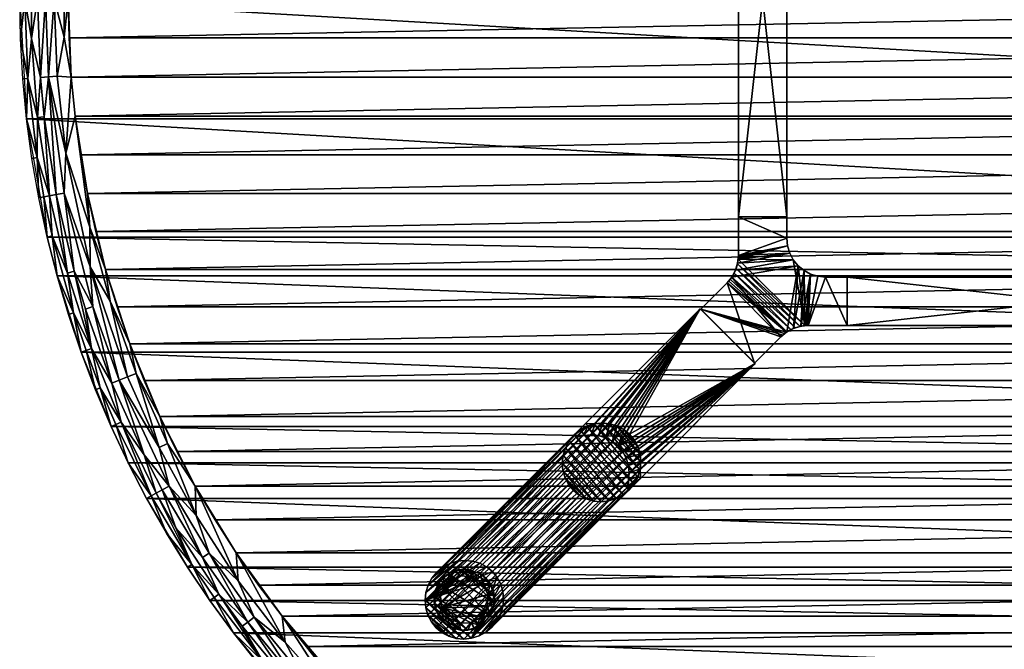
# Model space of a CAD drawing. Header units: inches. Extents: x -27 to 27, y -27 to 27.
# Tile 2 of 8: x -27 to -1.6, y -16.8 to -0.5. Entities that reach past the tile are written whole.
import ezdxf

# ---------------------------------------------------------------- set-up
doc = ezdxf.new("R2010")
doc.units = ezdxf.units.IN
doc.header["$MEASUREMENT"] = 0
for name, color, linetype in [('AFUTL-3-EDPL', 19, 'Continuous'), ('AFUTL-3-GDPL', 19, 'Continuous'), ('AFUTL-3-HWPT', 4, 'Continuous'), ('AFUTL-3-LGWD', 15, 'Continuous'), ('AFUTL-3-TPWD', 15, 'Continuous')]:
    doc.layers.add(name, color=color, linetype=linetype)

msp = doc.modelspace()

# ---------------------------------------------------------------- meshes
at = {"layer": 'AFUTL-3-EDPL'}
mesh = msp.add_polyface(dxfattribs=at)
corners = [(-25.667, -2.02, 40.976), (-26.033, -1.999, 41.092), (-25.849, -0.991, 41.005), (-26.055, -5.053, 41.371), (-26.23, -5.087, 41.556), (-26.365, -3.044, 41.371), (-26.788, -2.057, 41.766), (-26.98, -1.034, 42.047), (-26.866, 0, 41.766), (-25.804, -3.986, 41.092), (-26.552, -4.101, 41.766), (-26.822, -3.096, 42.047), (-26.506, -5.141, 42.047), (-26.684, -4.122, 42.047), (-26.258, -2.016, 41.215), (-26.462, -2.032, 41.371), (-26.699, -1.023, 41.556), (-26.54, 0, 41.371), (-27, 0, 42.047), (-26.699, 1.023, 41.556), (-26.375, -5.115, 41.766), (-26.542, -3.064, 41.556), (-25.849, 0.991, 41.005), (-26.11, 0, 41.092), (-26.921, -2.067, 42.047), (-25.187, -5.894, 41.005), (-25.568, -3.026, 40.976), (-26.336, 0, 41.215), (-25.854, -5.014, 41.215), (-25.176, -6.919, 41.092), (-25.746, 0, 40.976), (-25.251, -5.023, 40.976)]
mesh.append_faces([[corners[k] for k in face] for face in [(3, 4, 5), (9, 14, 1), (20, 12, 10), (28, 14, 9), (14, 15, 27), (26, 9, 0), (5, 21, 15)]], dxfattribs={"vtx0": -1, "vtx1": -1})
mesh.append_faces([[corners[k] for k in face] for face in [(0, 1, 2), (6, 7, 8), (10, 11, 6), (15, 16, 17), (17, 16, 19), (4, 21, 5), (21, 16, 15), (22, 2, 23), (25, 9, 26), (21, 6, 16), (10, 6, 21), (19, 16, 8), (6, 8, 16), (4, 10, 21), (28, 3, 14), (15, 17, 27), (1, 23, 2), (1, 14, 23), (30, 2, 22)]], dxfattribs={"vtx0": -1, "vtx1": -1, "vtx2": -1})
mesh.append_faces([[corners[k] for k in face] for face in [(2, 30, 0)]], dxfattribs={"vtx0": -1, "vtx2": -1})
mesh.append_faces([[corners[k] for k in face] for face in [(9, 1, 0), (12, 13, 10), (7, 18, 8), (11, 24, 6), (14, 27, 23), (3, 5, 14), (20, 10, 4), (24, 7, 6), (13, 11, 10), (5, 15, 14)]], dxfattribs={"vtx1": -1, "vtx2": -1})
mesh.append_faces([[corners[k] for k in face] for face in [(29, 28, 9), (26, 31, 25)]], dxfattribs={"vtx2": -1})
mesh = msp.add_polyface(dxfattribs=at)
corners = [(-25.146, -9.031, 41.556), (-25.763, -7.08, 41.556), (-25.591, -7.033, 41.371), (-24.426, -9.845, 41.215), (-24.616, -9.921, 41.371), (-25.108, -7.946, 41.215), (-25.411, -9.126, 42.047), (-25.742, -8.146, 42.047), (-25.614, -8.106, 41.766), (-24.217, -9.76, 41.092), (-25.176, -6.919, 41.092), (-24.662, -7.805, 41.005), (-26.035, -7.154, 42.047), (-26.16, -6.122, 41.766), (-25.187, -5.894, 41.005), (-26.055, -5.053, 41.371), (-25.804, -3.986, 41.092), (-26.23, -5.087, 41.556), (-24.919, -10.043, 41.766), (-25.043, -10.093, 42.047), (-25.285, -9.081, 41.766), (-25.854, -5.014, 41.215), (-25.303, -8.008, 41.371), (-26.29, -6.152, 42.047), (-23.992, -9.67, 41.005), (-24.381, -10.93, 41.556), (-26.506, -5.141, 42.047), (-26.375, -5.115, 41.766), (-25.251, -5.023, 40.976), (-24.78, -6.989, 40.976), (-24.155, -8.911, 40.976), (-23.381, -10.779, 40.976)]
mesh.append_faces([[corners[k] for k in face] for face in [(5, 21, 10)]], dxfattribs={"vtx0": -1})
mesh.append_faces([[corners[k] for k in face] for face in [(3, 4, 5), (2, 1, 15), (18, 19, 20), (20, 6, 8), (13, 23, 27)]], dxfattribs={"vtx0": -1, "vtx1": -1})
mesh.append_faces([[corners[k] for k in face] for face in [(0, 1, 2), (9, 10, 11), (8, 12, 13), (11, 10, 14), (10, 16, 14), (1, 17, 15), (5, 2, 21), (4, 22, 5), (0, 8, 1), (24, 9, 11), (1, 13, 17), (8, 13, 1), (25, 0, 4), (9, 3, 10), (14, 29, 11), (11, 30, 24)]], dxfattribs={"vtx0": -1, "vtx1": -1, "vtx2": -1})
mesh.append_faces([[corners[k] for k in face] for face in [(4, 0, 22), (11, 29, 30), (24, 30, 31)]], dxfattribs={"vtx0": -1, "vtx2": -1})
mesh.append_faces([[corners[k] for k in face] for face in [(22, 0, 2)]], dxfattribs={"vtx1": -1})
mesh.append_faces([[corners[k] for k in face] for face in [(6, 7, 8), (12, 23, 13), (18, 20, 0), (2, 15, 21), (20, 8, 0), (23, 26, 27), (7, 12, 8), (19, 6, 20), (22, 2, 5), (13, 27, 17)]], dxfattribs={"vtx1": -1, "vtx2": -1})
mesh.append_faces([[corners[k] for k in face] for face in [(3, 5, 10), (14, 28, 29)]], dxfattribs={"vtx2": -1})
mesh = msp.add_polyface(dxfattribs=at)
corners = [(-21.407, -14.304, 40.976), (-21.356, -15.021, 41.092), (-22.463, -12.58, 40.976), (-23.784, -11.776, 41.371), (-24.616, -9.921, 41.371), (-24.426, -9.845, 41.215), (-23.603, -12.835, 41.766), (-24.196, -11.98, 42.047), (-24.516, -10.99, 41.766), (-23.208, -13.797, 42.047), (-23.72, -12.898, 42.047), (-21.854, -15.372, 41.556), (-22.966, -13.654, 41.556), (-22.277, -14.426, 41.371), (-22.105, -14.315, 41.215), (-23.136, -12.581, 41.215), (-22.443, -13.342, 41.092), (-23.182, -11.478, 41.005), (-23.399, -11.585, 41.092), (-23.992, -9.67, 41.005), (-24.638, -11.045, 42.047), (-25.043, -10.093, 42.047), (-24.919, -10.043, 41.766), (-24.381, -10.93, 41.556), (-23.473, -12.764, 41.556), (-23.316, -12.679, 41.371), (-24.217, -9.76, 41.092), (-22.551, -14.604, 41.766), (-25.146, -9.031, 41.556), (-22.663, -14.676, 42.047), (-23.381, -10.779, 40.976)]
mesh.append_faces([[corners[k] for k in face] for face in [(0, 1, 2), (1, 14, 16), (18, 5, 26), (25, 24, 3), (8, 20, 22)]], dxfattribs={"vtx0": -1, "vtx1": -1})
mesh.append_faces([[corners[k] for k in face] for face in [(3, 4, 5), (6, 7, 8), (11, 12, 13), (14, 15, 16), (17, 18, 19), (3, 23, 4), (24, 23, 3), (13, 12, 25), (15, 5, 18), (27, 9, 6), (2, 16, 17), (24, 6, 23), (27, 6, 24), (23, 22, 28), (6, 8, 23), (15, 3, 5), (13, 25, 15), (14, 13, 15), (16, 18, 17), (16, 15, 18), (19, 30, 17)]], dxfattribs={"vtx0": -1, "vtx1": -1, "vtx2": -1})
mesh.append_faces([[corners[k] for k in face] for face in [(17, 30, 2)]], dxfattribs={"vtx0": -1, "vtx2": -1})
mesh.append_faces([[corners[k] for k in face] for face in [(12, 27, 24)]], dxfattribs={"vtx1": -1})
mesh.append_faces([[corners[k] for k in face] for face in [(9, 10, 6), (1, 16, 2), (20, 21, 22), (18, 26, 19), (7, 20, 8), (29, 9, 27), (10, 7, 6), (12, 24, 25), (25, 3, 15), (8, 22, 23)]], dxfattribs={"vtx1": -1, "vtx2": -1})
mesh = msp.add_polyface(dxfattribs=at)
corners = [(-18.813, -18.105, 41.092), (-20.143, -16.612, 41.092), (-20.219, -15.939, 40.976), (-19.947, -17.776, 41.556), (-21.249, -16.197, 41.556), (-21.107, -16.089, 41.371), (-17.477, -18.906, 40.976), (-18.638, -17.937, 41.005), (-20.727, -17.094, 41.766), (-21.473, -16.368, 42.047), (-21.975, -15.457, 41.766), (-19.661, -17.522, 41.215), (-20.157, -17.964, 42.047), (-20.83, -17.179, 42.047), (-21.854, -15.372, 41.556), (-22.551, -14.604, 41.766), (-22.966, -13.654, 41.556), (-18.527, -19.251, 41.556), (-19.814, -17.658, 41.371), (-22.277, -14.426, 41.371), (-22.084, -15.534, 42.047), (-20.944, -15.965, 41.215), (-22.105, -14.315, 41.215), (-21.356, -15.021, 41.092), (-18.262, -18.975, 41.215), (-21.407, -14.304, 40.976), (-20.057, -17.875, 41.766), (-19.123, -18.404, 41.371), (-19.454, -18.723, 42.047), (-22.663, -14.676, 42.047), (-18.906, -17.477, 40.976), (-19.358, -18.63, 41.766)]
mesh.append_faces([[corners[k] for k in face] for face in [(0, 11, 1), (18, 3, 5), (2, 1, 25), (26, 12, 8), (1, 21, 23), (10, 20, 15)]], dxfattribs={"vtx0": -1, "vtx1": -1})
mesh.append_faces([[corners[k] for k in face] for face in [(3, 4, 5), (6, 0, 7), (8, 9, 10), (7, 0, 2), (8, 10, 14), (17, 3, 18), (5, 14, 19), (21, 22, 23), (11, 21, 1), (24, 11, 0), (24, 27, 11), (11, 18, 21), (21, 5, 22), (5, 19, 22)]], dxfattribs={"vtx0": -1, "vtx1": -1, "vtx2": -1})
mesh.append_faces([[corners[k] for k in face] for face in [(14, 15, 16), (3, 8, 4), (7, 30, 6)]], dxfattribs={"vtx0": -1, "vtx2": -1})
mesh.append_faces([[corners[k] for k in face] for face in [(4, 8, 14)]], dxfattribs={"vtx1": -1})
mesh.append_faces([[corners[k] for k in face] for face in [(0, 1, 2), (12, 13, 8), (9, 20, 10), (26, 8, 3), (18, 5, 21), (28, 12, 26), (1, 23, 25), (10, 15, 14), (20, 29, 15), (13, 9, 8), (4, 14, 5), (2, 30, 7), (27, 18, 11), (31, 26, 3)]], dxfattribs={"vtx1": -1, "vtx2": -1})
at = {"layer": 'AFUTL-3-GDPL'}
mesh = msp.add_polyface(dxfattribs=at)
corners = [(-15.601, -16.295), (-14.846, -15.093), (-16.1, -15.724, 0.531), (-15.931, -14.846), (-15.301, -14.924, 0.531), (-16.179, -15.931), (-15.07, -15.954, 0.531), (-14.73, -15.601), (-15.895, -15.019, 0.531), (-15.093, -16.179), (-16.295, -15.424), (-15.424, -14.73), (-14.902, -15.376, 0.531), (-15.649, -16.122, 0.531), (-15.093, -14.846, 0.177), (-16.069, -14.956, 0.177), (-14.846, -15.931, 0.177), (-16.179, -15.931, 0.177), (-15.931, -16.179, 0.177), (-15.093, -16.179, 0.177), (-14.769, -15.252, 0.177), (-15.772, -14.769, 0.177), (-16.295, -15.601, 0.177), (-15.601, -16.295, 0.177), (-16.256, -15.252, 0.177), (-14.73, -15.601, 0.177), (-15.424, -14.73, 0.177), (-16.13, -15.415, 0.531), (-15.61, -14.895, 0.531), (-14.912, -15.687, 0.531), (-14.846, -15.931), (-15.093, -14.846), (-15.931, -16.179), (-16.179, -15.093), (-15.338, -16.113, 0.531), (-15.926, -15.981, 0.531), (-15.044, -15.099, 0.531), (-16.006, -15.129, 0.531), (-14.956, -14.956, 0.177), (-15.252, -16.256, 0.177), (-15.424, -16.295), (-16.295, -15.601), (-14.73, -15.424), (-15.601, -14.73), (-16.295, -15.424, 0.177), (-15.424, -16.295, 0.177), (-14.846, -15.093, 0.177), (-16.179, -15.093, 0.177), (-15.772, -16.256, 0.177), (-14.73, -15.424, 0.177), (-15.931, -14.846, 0.177), (-16.069, -16.069, 0.177)]
mesh.append_faces([[corners[k] for k in face] for face in [(4, 14, 26), (35, 51, 18), (6, 19, 16), (12, 49, 20), (34, 45, 39), (28, 26, 21), (36, 46, 38), (21, 43, 3), (47, 33, 24), (29, 16, 25), (51, 32, 18), (48, 32, 0), (13, 48, 23), (39, 40, 9), (20, 42, 1), (46, 1, 38), (50, 3, 15), (2, 22, 17), (48, 0, 23), (45, 40, 39), (24, 33, 10), (49, 42, 20), (26, 43, 21), (4, 26, 28), (6, 16, 29), (38, 1, 31), (51, 5, 32), (15, 3, 33), (38, 31, 14), (39, 9, 19), (26, 11, 43), (27, 24, 44), (24, 10, 44), (20, 1, 46), (15, 33, 47), (18, 32, 48), (21, 3, 50), (17, 5, 51)]])
mesh.append_faces([[corners[k] for k in face] for face in [(13, 45, 34), (37, 24, 27), (12, 46, 36), (19, 30, 16), (22, 5, 17), (16, 7, 25), (14, 11, 26), (27, 22, 2), (1, 11, 31), (5, 0, 32), (34, 19, 6), (36, 14, 4), (37, 28, 8), (45, 0, 40), (22, 10, 41), (49, 7, 42), (37, 15, 47), (13, 18, 48), (12, 25, 49), (8, 21, 50), (35, 17, 51)]], dxfattribs={"vtx0": -1})
mesh.append_faces([[corners[k] for k in face] for face in [(33, 9, 10), (30, 3, 7), (42, 11, 1), (27, 28, 37), (41, 0, 5), (2, 4, 27), (9, 33, 30), (8, 15, 37), (10, 40, 41), (7, 43, 42)]], dxfattribs={"vtx0": -1, "vtx1": -1})
mesh.append_faces([[corners[k] for k in face] for face in [(10, 9, 40), (7, 3, 43), (27, 4, 28), (2, 6, 29), (30, 33, 3), (2, 36, 4), (41, 40, 0), (42, 43, 11)]], dxfattribs={"vtx0": -1, "vtx2": -1})
mesh.append_faces([[corners[k] for k in face] for face in [(28, 21, 8), (29, 25, 12), (35, 18, 13), (44, 10, 22), (2, 17, 35), (35, 13, 2), (23, 0, 45), (25, 7, 49)]], dxfattribs={"vtx1": -1})
mesh.append_faces([[corners[k] for k in face] for face in [(29, 12, 2), (12, 36, 2), (13, 34, 2), (34, 6, 2)]], dxfattribs={"vtx1": -1, "vtx2": -1})
mesh.append_faces([[corners[k] for k in face] for face in [(37, 47, 24), (27, 44, 22), (14, 31, 11), (16, 30, 7), (22, 41, 5), (8, 50, 15), (19, 9, 30), (36, 38, 14), (34, 39, 19), (13, 23, 45), (12, 20, 46)]], dxfattribs={"vtx2": -1})
at = {"layer": 'AFUTL-3-HWPT'}
mesh = msp.add_polyface(dxfattribs=at)
corners = [(-8.433, 5.625, 38.976), (-7.183, 5.625, 38.976), (-7.183, -5.625, 38.976), (-8.433, -5.625, 38.976), (-8.433, 5.625, 40.976), (-8.433, -5.625, 40.976), (-7.183, -5.625, 40.976), (-7.183, 5.625, 40.976)]
mesh.append_faces([[corners[k] for k in face] for face in [(3, 1, 2), (4, 3, 5), (2, 5, 3), (6, 1, 7), (6, 4, 5), (7, 0, 4)]], dxfattribs={"vtx0": -1})
mesh.append_faces([[corners[k] for k in face] for face in [(0, 1, 3), (0, 3, 4), (6, 5, 2), (2, 1, 6), (7, 4, 6), (1, 0, 7)]], dxfattribs={"vtx1": -1})
mesh = msp.add_polyface(dxfattribs=at)
corners = [(-8.015, -9.407, 40.976), (-8.015, -9.407, 39.008), (-7.334, -8.726, 38.986), (-7.334, -8.726, 40.976), (-9.407, -8.015, 39.008), (-9.407, -8.015, 40.976), (-8.726, -7.334, 40.976), (-8.726, -7.334, 38.986), (-5.625, -8.433, 38.976), (-5.625, -8.433, 40.976), (-6.627, -8.433, 40.976), (-6.627, -8.433, 38.976), (-5.625, -7.183, 38.976), (-5.625, -7.183, 40.976), (-6.822, -8.452, 40.976), (-7.009, -8.509, 40.976), (-7.182, -8.601, 40.976), (-7.288, -8.682, 38.984), (-7.239, -8.642, 38.983), (-7.187, -8.605, 38.981), (-7.079, -8.541, 38.979), (-6.962, -8.491, 38.977), (-6.841, -8.456, 38.977), (-6.719, -8.437, 38.976), (-6.688, -8.435, 38.976), (-6.657, -8.433, 38.976), (-8.601, -7.182, 40.976), (-8.509, -7.009, 40.976), (-8.452, -6.822, 40.976), (-8.433, -6.627, 40.976), (-8.433, -6.627, 38.976), (-8.433, -6.657, 38.976), (-8.435, -6.688, 38.976), (-8.437, -6.719, 38.976), (-8.456, -6.841, 38.977), (-8.491, -6.962, 38.977), (-8.541, -7.079, 38.979), (-8.605, -7.187, 38.981), (-8.642, -7.239, 38.983), (-8.682, -7.288, 38.984), (-6.183, -7.183, 38.976), (-6.183, -7.183, 40.976), (-6.378, -7.164, 40.976), (-6.566, -7.107, 40.976), (-6.738, -7.014, 40.976), (-6.89, -6.89, 40.976), (-7.014, -6.738, 40.976), (-7.107, -6.566, 40.976), (-7.164, -6.378, 40.976), (-7.183, -6.183, 40.976), (-7.183, -5.625, 40.976), (-8.433, -5.625, 40.976), (-8.433, -5.625, 38.976), (-6.378, -7.164, 38.976), (-6.566, -7.107, 38.976), (-6.738, -7.014, 38.976), (-6.89, -6.89, 38.976), (-7.014, -6.738, 38.976), (-7.107, -6.566, 38.976), (-7.164, -6.378, 38.976), (-7.183, -6.183, 38.976), (-7.183, -5.625, 38.976)]
mesh.append_faces([[corners[k] for k in face] for face in [(1, 5, 4), (9, 12, 13), (41, 9, 13), (30, 51, 52), (59, 49, 48), (58, 48, 47), (57, 47, 46), (56, 46, 45), (55, 45, 44), (54, 44, 43), (53, 43, 42), (60, 52, 61), (52, 50, 61)]], dxfattribs={"vtx0": -1})
mesh.append_faces([[corners[k] for k in face] for face in [(4, 6, 7), (8, 10, 11), (14, 23, 10), (15, 21, 14), (21, 15, 20), (20, 16, 19), (19, 16, 18), (18, 3, 17), (17, 3, 2), (26, 38, 6), (27, 36, 26), (36, 27, 35), (35, 28, 34), (34, 28, 33), (33, 29, 32), (32, 29, 31), (31, 29, 30), (13, 40, 41), (6, 3, 26), (45, 15, 44), (44, 14, 43), (43, 10, 42), (42, 10, 41), (26, 45, 27), (27, 46, 28), (28, 47, 29), (60, 49, 59), (61, 49, 60), (33, 23, 34), (34, 22, 35), (35, 21, 36), (36, 20, 37), (25, 54, 11), (54, 23, 55), (55, 23, 56), (56, 23, 57), (57, 33, 58), (58, 33, 59), (59, 30, 60), (2, 4, 17), (17, 4, 18), (18, 4, 19)]], dxfattribs={"vtx0": -1, "vtx1": -1})
mesh.append_faces([[corners[k] for k in face] for face in [(26, 16, 45), (57, 23, 33)]], dxfattribs={"vtx0": -1, "vtx1": -1, "vtx2": -1})
mesh.append_faces([[corners[k] for k in face] for face in [(3, 1, 2), (10, 23, 24), (10, 24, 25), (14, 21, 22), (14, 22, 23), (20, 15, 16), (18, 16, 3), (6, 38, 39), (6, 39, 7), (26, 36, 37), (26, 37, 38), (35, 27, 28), (33, 28, 29), (6, 0, 3), (26, 3, 16), (45, 16, 15), (44, 15, 14), (43, 14, 10), (41, 10, 9), (27, 45, 46), (28, 46, 47), (29, 47, 48), (29, 48, 49), (49, 51, 29), (40, 42, 41), (34, 23, 22), (35, 22, 21), (36, 21, 20), (37, 20, 19), (11, 54, 53), (11, 53, 40), (54, 24, 23), (59, 33, 32), (59, 32, 31), (60, 30, 52), (40, 8, 11), (19, 4, 7), (19, 7, 39), (19, 38, 37)]], dxfattribs={"vtx0": -1, "vtx2": -1})
mesh.append_faces([[corners[k] for k in face] for face in [(0, 1, 3), (5, 6, 4), (9, 10, 8), (0, 5, 1), (8, 12, 9), (12, 40, 13), (5, 0, 6), (50, 51, 49), (59, 48, 58), (58, 47, 57), (57, 46, 56), (56, 45, 55), (55, 44, 54), (54, 43, 53), (53, 42, 40), (50, 49, 61), (12, 8, 40), (1, 4, 2), (51, 50, 52)]], dxfattribs={"vtx1": -1})
mesh.append_faces([[corners[k] for k in face] for face in [(25, 11, 10), (29, 51, 30), (25, 24, 54), (31, 30, 59), (39, 38, 19)]], dxfattribs={"vtx1": -1, "vtx2": -1})
mesh = msp.add_polyface(dxfattribs=at)
corners = [(-5.625, -8.433, 38.976), (-5.625, -7.183, 38.976), (5.625, -7.183, 38.976), (5.625, -8.433, 38.976), (-5.625, -7.183, 40.976), (5.625, -7.183, 40.976), (5.625, -8.433, 40.976), (-5.625, -8.433, 40.976)]
mesh.append_faces([[corners[k] for k in face] for face in [(3, 1, 2), (5, 1, 4), (2, 6, 3), (7, 3, 6), (7, 5, 4), (0, 4, 1)]], dxfattribs={"vtx0": -1})
mesh.append_faces([[corners[k] for k in face] for face in [(0, 1, 3), (2, 1, 5), (5, 6, 2), (0, 3, 7), (6, 5, 7), (7, 4, 0)]], dxfattribs={"vtx1": -1})
mesh = msp.add_polyface(dxfattribs=at)
corners = [(-8.004, -9.418, 40.976), (-9.418, -8.004, 40.976), (-12.38, -10.966, 40.976), (-12.321, -11.025, 40.976), (-12.133, -10.971, 40.976), (-11.939, -10.953, 40.976), (-11.746, -10.973, 40.976), (-11.561, -11.03, 40.976), (-11.391, -11.121, 40.976), (-11.243, -11.243, 40.976), (-11.121, -11.391, 40.976), (-11.03, -11.561, 40.976), (-10.973, -11.746, 40.976), (-10.953, -11.939, 40.976), (-10.971, -12.133, 40.976), (-11.025, -12.321, 40.976), (-10.966, -12.38, 40.976), (-11.266, -12.681, 38.976), (-8.004, -9.418, 38.976), (-9.418, -8.004, 38.976), (-12.681, -11.266, 38.976), (-11.325, -12.622, 38.976), (-12.622, -11.325, 38.976), (-11.271, -12.434, 38.976), (-11.254, -12.24, 38.976), (-11.274, -12.047, 38.976), (-11.33, -11.862, 38.976), (-11.421, -11.692, 38.976), (-11.543, -11.543, 38.976), (-11.692, -11.421, 38.976), (-11.862, -11.33, 38.976), (-12.047, -11.274, 38.976), (-12.24, -11.254, 38.976), (-12.434, -11.271, 38.976)]
mesh.append_faces([[corners[k] for k in face] for face in [(16, 18, 0), (19, 2, 1), (16, 21, 17), (20, 3, 2), (23, 15, 14), (24, 14, 13), (25, 13, 12), (26, 12, 11), (27, 11, 10), (28, 10, 9), (28, 8, 29), (29, 7, 30), (30, 6, 31), (31, 5, 32), (32, 4, 33), (33, 3, 22), (1, 18, 19)]], dxfattribs={"vtx0": -1})
mesh.append_faces([[corners[k] for k in face] for face in [(1, 9, 0), (2, 4, 1), (17, 23, 18), (18, 28, 19)]], dxfattribs={"vtx0": -1, "vtx1": -1})
mesh.append_faces([[corners[k] for k in face] for face in [(0, 9, 10), (0, 10, 11), (1, 4, 5), (1, 5, 6), (1, 7, 8), (1, 8, 9), (0, 12, 13), (0, 13, 14), (14, 16, 0), (18, 23, 24), (18, 24, 25), (18, 26, 27), (18, 27, 28), (19, 28, 29), (19, 29, 30), (19, 31, 32), (19, 32, 33), (33, 20, 19)]], dxfattribs={"vtx0": -1, "vtx2": -1})
mesh.append_faces([[corners[k] for k in face] for face in [(15, 16, 14), (17, 18, 16), (20, 2, 19), (15, 21, 16), (22, 3, 20), (22, 20, 33), (21, 15, 23), (23, 14, 24), (24, 13, 25), (25, 12, 26), (26, 11, 27), (27, 10, 28), (0, 18, 1)]], dxfattribs={"vtx1": -1})
mesh.append_faces([[corners[k] for k in face] for face in [(6, 7, 1), (11, 12, 0), (25, 26, 18), (30, 31, 19)]], dxfattribs={"vtx1": -1, "vtx2": -1})
mesh.append_faces([[corners[k] for k in face] for face in [(2, 3, 4), (17, 21, 23), (28, 9, 8), (29, 8, 7), (30, 7, 6), (31, 6, 5), (32, 5, 4), (33, 4, 3)]], dxfattribs={"vtx2": -1})
at = {"layer": 'AFUTL-3-LGWD'}
mesh = msp.add_polyface(dxfattribs=at)
corners = [(-14.787, -14.787, 0.098), (-14.939, -14.662, 0.098), (-15.114, -14.57, 0.098), (-15.303, -14.515, 0.098), (-15.501, -14.497, 0.098), (-15.699, -14.519, 0.098), (-15.89, -14.579, 0.098), (-16.067, -14.675, 0.098), (-16.222, -14.802, 0.098), (-16.35, -14.958, 0.098), (-16.446, -15.134, 0.098), (-16.506, -15.325, 0.098), (-16.528, -15.524, 0.098), (-16.51, -15.721, 0.098), (-16.455, -15.911, 0.098), (-16.363, -16.086, 0.098), (-16.238, -16.238, 0.098), (-16.086, -16.363, 0.098), (-15.911, -16.455, 0.098), (-15.721, -16.51, 0.098), (-15.524, -16.528, 0.098), (-15.325, -16.506, 0.098), (-15.134, -16.446, 0.098), (-14.958, -16.35, 0.098), (-14.802, -16.222, 0.098), (-14.675, -16.067, 0.098), (-14.579, -15.89, 0.098), (-14.519, -15.699, 0.098), (-14.497, -15.501, 0.098), (-14.515, -15.303, 0.098), (-14.57, -15.114, 0.098), (-14.662, -14.939, 0.098), (-12.695, -12.695, 40.972), (-12.819, -12.542, 40.972), (-12.911, -12.368, 40.972), (-12.967, -12.178, 40.972), (-12.984, -11.98, 40.972), (-12.963, -11.782, 40.972), (-12.903, -11.591, 40.972), (-12.807, -11.414, 40.972), (-12.679, -11.259, 40.972), (-12.524, -11.131, 40.972), (-12.347, -11.035, 40.972), (-12.156, -10.976, 40.972), (-11.958, -10.954, 40.972), (-11.76, -10.971, 40.972), (-11.57, -11.027, 40.972), (-11.396, -11.119, 40.972), (-11.243, -11.243, 40.972), (-11.119, -11.396, 40.972), (-11.027, -11.57, 40.972), (-10.971, -11.76, 40.972), (-10.954, -11.958, 40.972), (-10.976, -12.156, 40.972), (-11.035, -12.347, 40.972), (-11.131, -12.524, 40.972), (-11.259, -12.679, 40.972), (-11.414, -12.807, 40.972), (-11.591, -12.903, 40.972), (-11.782, -12.963, 40.972), (-11.98, -12.984, 40.972), (-12.178, -12.967, 40.972), (-12.368, -12.911, 40.972), (-12.542, -12.819, 40.972)]
mesh.append_faces([[corners[k] for k in face] for face in [(0, 47, 48), (46, 1, 2), (44, 3, 4), (42, 5, 6), (40, 7, 8), (38, 9, 10), (36, 11, 12), (34, 13, 14), (32, 15, 16), (63, 18, 62), (61, 20, 60), (59, 22, 58), (57, 24, 56), (55, 26, 54), (53, 28, 52), (51, 30, 50), (47, 49, 48), (23, 25, 24), (15, 17, 16), (7, 9, 8)]], dxfattribs={"vtx0": -1})
mesh.append_faces([[corners[k] for k in face] for face in [(1, 47, 0), (47, 1, 46), (45, 3, 44), (43, 5, 42), (41, 7, 40), (39, 9, 38), (37, 11, 36), (35, 13, 34), (33, 15, 32), (32, 17, 63), (62, 19, 61), (60, 21, 59), (58, 23, 57), (56, 25, 55), (54, 27, 53), (52, 29, 51), (50, 31, 49), (33, 63, 34), (34, 62, 35), (35, 61, 36), (36, 60, 37), (37, 59, 38), (38, 58, 39), (39, 57, 40), (40, 56, 41), (41, 55, 42), (42, 54, 43), (43, 53, 44), (44, 52, 45), (45, 51, 46), (46, 50, 47), (21, 27, 22), (22, 26, 23), (12, 20, 13), (13, 19, 14), (14, 18, 15), (11, 4, 12), (4, 11, 5), (5, 10, 6), (6, 9, 7)]], dxfattribs={"vtx0": -1, "vtx1": -1})
mesh.append_faces([[corners[k] for k in face] for face in [(12, 31, 21)]], dxfattribs={"vtx0": -1, "vtx1": -1, "vtx2": -1})
mesh.append_faces([[corners[k] for k in face] for face in [(45, 2, 3), (43, 4, 5), (41, 6, 7), (39, 8, 9), (37, 10, 11), (35, 12, 13), (33, 14, 15), (63, 17, 18), (61, 19, 20), (59, 21, 22), (57, 23, 24), (55, 25, 26), (53, 27, 28), (51, 29, 30), (49, 31, 0), (34, 63, 62), (35, 62, 61), (36, 61, 60), (37, 60, 59), (38, 59, 58), (39, 58, 57), (40, 57, 56), (41, 56, 55), (42, 55, 54), (43, 54, 53), (44, 53, 52), (45, 52, 51), (46, 51, 50), (47, 50, 49), (12, 0, 31), (21, 31, 30), (21, 30, 29), (21, 28, 27), (22, 27, 26), (23, 26, 25), (13, 20, 19), (14, 19, 18), (15, 18, 17), (12, 4, 3), (12, 3, 2), (5, 11, 10), (6, 10, 9)]], dxfattribs={"vtx0": -1, "vtx2": -1})
mesh.append_faces([[corners[k] for k in face] for face in [(46, 2, 45), (44, 4, 43), (42, 6, 41), (40, 8, 39), (38, 10, 37), (36, 12, 35), (34, 14, 33), (32, 63, 33)]], dxfattribs={"vtx1": -1})
mesh.append_faces([[corners[k] for k in face] for face in [(1, 0, 12), (29, 28, 21), (21, 20, 12), (2, 1, 12)]], dxfattribs={"vtx1": -1, "vtx2": -1})
mesh.append_faces([[corners[k] for k in face] for face in [(0, 48, 49), (32, 16, 17), (62, 18, 19), (60, 20, 21), (58, 22, 23), (56, 24, 25), (54, 26, 27), (52, 28, 29), (50, 30, 31)]], dxfattribs={"vtx2": -1})
at = {"layer": 'AFUTL-3-TPWD'}
mesh = msp.add_polyface(dxfattribs=at)
corners = [(0, 25.746, 40.976), (25.746, 0, 40.976), (0, -25.746, 40.976), (-25.746, 0, 40.976), (-22.084, -15.534, 42.047), (0, -27, 42.047), (0, 27, 42.047), (22.084, 15.534, 42.047), (-19.578, -16.721, 40.976), (19.578, 16.721, 40.976), (16.721, -19.578, 40.976), (-16.721, 19.578, 40.976), (15.534, -22.084, 42.047), (-15.534, 22.084, 42.047), (22.084, -15.534, 42.047), (15.534, 22.084, 42.047), (-15.534, -22.084, 42.047), (-22.084, 15.534, 42.047), (9.126, -25.411, 42.047), (25.411, 9.126, 42.047), (-25.411, -9.126, 42.047), (-9.126, 25.411, 42.047), (-25.411, 9.126, 42.047), (25.411, -9.126, 42.047), (-9.126, -25.411, 42.047), (9.126, 25.411, 42.047), (-26.822, -3.096, 42.047), (26.822, 3.096, 42.047), (-26.822, 3.096, 42.047), (26.822, -3.096, 42.047), (-25.251, -5.023, 40.976), (-5.023, -25.251, 40.976), (25.251, -5.023, 40.976), (5.023, 25.251, 40.976), (-25.251, 5.023, 40.976), (5.023, -25.251, 40.976), (25.251, 5.023, 40.976), (-5.023, 25.251, 40.976), (-9.853, -23.786, 40.976), (9.853, 23.786, 40.976), (23.786, -9.853, 40.976), (-23.786, 9.853, 40.976), (-9.853, 23.786, 40.976), (9.853, -23.786, 40.976), (23.786, 9.853, 40.976), (-23.786, -9.853, 40.976), (19.578, -16.721, 40.976), (16.721, 19.578, 40.976), (-19.578, 16.721, 40.976), (-16.721, -19.578, 40.976), (22.463, -12.58, 40.976), (-22.463, 12.58, 40.976), (12.58, 22.463, 40.976), (-12.58, -22.463, 40.976), (22.463, 12.58, 40.976), (-22.463, -12.58, 40.976), (-12.58, 22.463, 40.976), (12.58, -22.463, 40.976), (-3.096, -26.822, 42.047), (3.096, 26.822, 42.047), (3.096, -26.822, 42.047), (-3.096, 26.822, 42.047), (27, 0, 42.047), (-27, 0, 42.047), (-24.196, 11.98, 42.047), (11.98, 24.196, 42.047), (24.196, -11.98, 42.047), (-11.98, -24.196, 42.047), (11.98, -24.196, 42.047), (24.196, 11.98, 42.047), (-11.98, 24.196, 42.047), (-24.196, -11.98, 42.047), (20.157, -17.964, 42.047), (-17.964, -20.157, 42.047), (17.964, 20.157, 42.047), (-20.157, 17.964, 42.047), (17.964, -20.157, 42.047), (-17.964, 20.157, 42.047), (20.157, 17.964, 42.047), (-20.157, -17.964, 42.047), (-25.568, -3.026, 40.976), (25.568, 3.026, 40.976), (3.026, -25.568, 40.976), (-3.026, 25.568, 40.976), (3.026, 25.568, 40.976), (25.568, -3.026, 40.976), (-3.026, -25.568, 40.976), (-25.568, 3.026, 40.976), (-7.956, 24.486, 40.976), (7.956, -24.486, 40.976), (-24.486, -7.956, 40.976), (24.486, 7.956, 40.976), (7.956, 24.486, 40.976), (-7.956, -24.486, 40.976), (24.486, -7.956, 40.976), (-24.486, 7.956, 40.976), (14.304, 21.407, 40.976), (21.407, -14.304, 40.976), (-14.304, -21.407, 40.976), (-21.407, 14.304, 40.976), (21.407, 14.304, 40.976), (-21.407, -14.304, 40.976), (14.304, -21.407, 40.976), (-14.304, 21.407, 40.976), (-7.154, 26.035, 42.047), (26.035, 7.154, 42.047), (-26.035, -7.154, 42.047), (7.154, -26.035, 42.047), (26.035, -7.154, 42.047), (-26.035, 7.154, 42.047), (7.154, 26.035, 42.047), (-7.154, -26.035, 42.047), (18.906, -17.477, 40.976), (-18.906, 17.477, 40.976), (17.477, 18.906, 40.976), (-17.477, -18.906, 40.976), (17.477, -18.906, 40.976), (-17.477, 18.906, 40.976), (18.906, 17.477, 40.976), (-18.906, -17.477, 40.976), (23.381, -10.779, 40.976), (-23.381, 10.779, 40.976), (-10.779, -23.381, 40.976), (10.779, 23.381, 40.976), (23.381, 10.779, 40.976), (10.779, -23.381, 40.976), (-10.779, 23.381, 40.976), (-23.381, -10.779, 40.976), (-24.155, 8.911, 40.976), (8.911, 24.155, 40.976), (24.155, -8.911, 40.976), (-8.911, -24.155, 40.976), (-8.911, 24.155, 40.976), (24.155, 8.911, 40.976), (8.911, -24.155, 40.976), (-24.155, -8.911, 40.976), (-15.133, -20.829, 40.976), (-20.829, 15.133, 40.976), (15.133, 20.829, 40.976), (20.829, -15.133, 40.976), (-15.133, 20.829, 40.976), (15.133, -20.829, 40.976), (-20.829, -15.133, 40.976), (20.829, 15.133, 40.976), (25.667, 2.02, 40.976), (2.02, -25.667, 40.976), (-25.667, -2.02, 40.976), (-2.02, 25.667, 40.976), (-2.02, -25.667, 40.976), (-25.667, 2.02, 40.976), (2.02, 25.667, 40.976), (25.667, -2.02, 40.976), (-25.035, 6.01, 40.976), (-6.01, -25.035, 40.976), (25.035, -6.01, 40.976), (6.01, 25.035, 40.976), (6.01, -25.035, 40.976), (-25.035, -6.01, 40.976), (-6.01, 25.035, 40.976), (25.035, 6.01, 40.976), (-6.989, 24.78, 40.976), (24.78, 6.989, 40.976), (6.989, -24.78, 40.976), (-24.78, -6.989, 40.976), (-24.78, 6.989, 40.976), (6.989, 24.78, 40.976), (24.78, -6.989, 40.976), (-6.989, -24.78, 40.976), (-15.939, 20.219, 40.976), (20.219, 15.939, 40.976), (15.939, -20.219, 40.976), (-20.219, -15.939, 40.976), (-20.219, 15.939, 40.976), (15.939, 20.219, 40.976), (20.219, -15.939, 40.976), (-15.939, -20.219, 40.976), (11.689, 22.94, 40.976), (-22.94, 11.689, 40.976), (22.94, -11.689, 40.976), (-11.689, -22.94, 40.976), (-11.689, 22.94, 40.976), (11.689, -22.94, 40.976), (-22.94, -11.689, 40.976), (22.94, 11.689, 40.976), (21.952, 13.452, 40.976), (13.452, -21.952, 40.976), (-13.452, 21.952, 40.976), (-21.952, -13.452, 40.976), (13.452, 21.952, 40.976), (21.952, -13.452, 40.976), (-13.452, -21.952, 40.976), (-21.952, 13.452, 40.976), (-1.011, 25.726, 40.976), (25.726, 1.011, 40.976), (1.011, -25.726, 40.976), (-25.726, -1.011, 40.976), (1.011, 25.726, 40.976), (25.726, -1.011, 40.976), (-1.011, -25.726, 40.976), (-25.726, 1.011, 40.976), (-18.205, 18.205, 40.976), (18.205, 18.205, 40.976), (18.205, -18.205, 40.976), (-18.205, -18.205, 40.976), (-4.028, 25.429, 40.976), (4.028, -25.429, 40.976), (-25.429, -4.028, 40.976), (25.429, 4.028, 40.976), (4.028, 25.429, 40.976), (25.429, -4.028, 40.976), (-4.028, -25.429, 40.976), (-25.429, 4.028, 40.976), (-16.368, -21.473, 42.047), (21.473, -16.368, 42.047), (16.368, 21.473, 42.047), (-21.473, 16.368, 42.047), (-21.473, -16.368, 42.047), (16.368, -21.473, 42.047), (21.473, 16.368, 42.047), (-16.368, 21.473, 42.047), (18.723, -19.454, 42.047), (-18.723, 19.454, 42.047), (19.454, 18.723, 42.047), (-19.454, -18.723, 42.047), (19.454, -18.723, 42.047), (-19.454, 18.723, 42.047), (18.723, 19.454, 42.047), (-18.723, -19.454, 42.047), (-22.663, -14.676, 42.047), (14.676, -22.663, 42.047), (22.663, 14.676, 42.047), (-14.676, 22.663, 42.047), (-14.676, -22.663, 42.047), (22.663, -14.676, 42.047), (14.676, 22.663, 42.047), (-22.663, 14.676, 42.047), (-26.29, -6.152, 42.047), (-6.152, 26.29, 42.047), (26.29, 6.152, 42.047), (6.152, -26.29, 42.047), (6.152, 26.29, 42.047), (26.29, -6.152, 42.047), (-26.29, 6.152, 42.047), (-6.152, -26.29, 42.047), (24.638, 11.045, 42.047), (-11.045, 24.638, 42.047), (-24.638, -11.045, 42.047), (11.045, -24.638, 42.047), (24.638, -11.045, 42.047), (-24.638, 11.045, 42.047), (-11.045, -24.638, 42.047), (11.045, 24.638, 42.047), (23.72, -12.898, 42.047), (-23.72, 12.898, 42.047), (-12.898, -23.72, 42.047), (12.898, 23.72, 42.047), (-12.898, 23.72, 42.047), (23.72, 12.898, 42.047), (-23.72, -12.898, 42.047)]
mesh.append_faces([[corners[k] for k in face] for face in [(198, 194, 2), (196, 192, 0), (60, 58, 5), (61, 59, 6)]], dxfattribs={"vtx0": -1})
mesh.append_faces([[corners[k] for k in face] for face in [(63, 62, 28), (142, 139, 171), (143, 137, 169), (175, 170, 136), (173, 168, 138), (239, 243, 60), (237, 240, 61), (72, 79, 224), (75, 78, 225), (229, 232, 68), (231, 234, 256), (253, 257, 235), (252, 258, 233), (28, 27, 242), (29, 26, 241), (3, 1, 195), (199, 193, 3), (167, 162, 153), (165, 160, 155), (159, 152, 161), (157, 154, 163), (201, 200, 114), (203, 202, 115), (52, 56, 176), (53, 57, 179), (183, 177, 54), (182, 178, 55), (62, 63, 29), (22, 19, 249), (23, 20, 248), (247, 250, 18), (245, 251, 21), (213, 216, 72), (215, 218, 75), (76, 73, 217), (77, 74, 219), (80, 85, 206), (81, 87, 207), (208, 204, 84), (210, 205, 86), (135, 130, 45), (133, 128, 44), (39, 42, 129), (38, 43, 131), (188, 186, 52), (190, 185, 53), (54, 51, 184), (55, 50, 187), (21, 25, 104), (18, 24, 107), (108, 106, 23), (109, 105, 22), (114, 117, 47), (115, 116, 49), (9, 48, 118), (8, 46, 119), (122, 125, 38), (123, 126, 39), (44, 41, 124), (45, 40, 127), (129, 132, 92), (131, 134, 93), (91, 95, 133), (90, 94, 135), (136, 141, 98), (138, 140, 96), (101, 97, 142), (100, 99, 143), (144, 149, 81), (146, 151, 80), (86, 82, 148), (84, 83, 150), (153, 156, 31), (155, 158, 33), (30, 32, 157), (36, 34, 159), (161, 164, 91), (163, 166, 90), (92, 88, 165), (93, 89, 167), (169, 172, 9), (171, 174, 8), (47, 11, 173), (49, 10, 175), (176, 180, 123), (179, 181, 122), (127, 120, 182), (124, 121, 183), (184, 191, 100), (187, 189, 101), (96, 103, 188), (98, 102, 190), (193, 199, 144), (195, 197, 146), (150, 147, 196), (148, 145, 198), (118, 113, 201), (119, 112, 203), (206, 209, 30), (207, 211, 36), (33, 37, 208), (31, 35, 210), (14, 4, 213), (17, 7, 215), (217, 212, 12), (219, 214, 13), (220, 227, 76), (221, 226, 77), (224, 223, 220), (225, 222, 221), (12, 16, 229), (13, 15, 231), (233, 228, 14), (235, 230, 17), (104, 110, 237), (107, 111, 239), (241, 236, 108), (242, 238, 109), (70, 65, 245), (68, 67, 247), (248, 246, 66), (249, 244, 64), (66, 71, 252), (64, 69, 253), (256, 255, 70)]], dxfattribs={"vtx0": -1, "vtx1": -1})
mesh.append_faces([[corners[k] for k in face] for face in [(171, 139, 174), (169, 137, 172), (28, 62, 27), (77, 226, 74), (76, 227, 73), (235, 257, 230), (233, 258, 228), (68, 232, 254), (256, 234, 255), (241, 26, 236), (242, 27, 238), (136, 170, 141), (195, 1, 197), (138, 168, 140), (3, 193, 1), (163, 154, 166), (161, 152, 164), (155, 160, 158), (153, 162, 156), (203, 112, 202), (201, 113, 200), (55, 178, 50), (54, 177, 51), (176, 56, 180), (179, 57, 181), (60, 243, 58), (61, 240, 59), (29, 63, 26), (21, 251, 25), (18, 250, 24), (249, 19, 244), (248, 20, 246), (217, 73, 212), (219, 74, 214), (75, 218, 78), (72, 216, 79), (86, 205, 82), (84, 204, 83), (206, 85, 209), (207, 87, 211), (129, 42, 132), (131, 43, 134), (45, 130, 40), (44, 128, 41), (187, 50, 189), (184, 51, 191), (53, 185, 57), (52, 186, 56), (22, 105, 19), (23, 106, 20), (104, 25, 110), (107, 24, 111), (119, 46, 112), (118, 48, 113), (49, 116, 10), (47, 117, 11), (127, 40, 120), (124, 41, 121), (38, 125, 43), (39, 126, 42), (133, 95, 128), (135, 94, 130), (92, 132, 88), (93, 134, 89), (143, 99, 137), (142, 97, 139), (96, 140, 103), (98, 141, 102), (148, 82, 145), (150, 83, 147), (81, 149, 87), (80, 151, 85), (159, 34, 152), (157, 32, 154), (31, 156, 35), (33, 158, 37), (165, 88, 160), (167, 89, 162), (91, 164, 95), (90, 166, 94), (173, 11, 168), (175, 10, 170), (9, 172, 48), (8, 174, 46), (183, 121, 177), (182, 120, 178), (123, 180, 126), (122, 181, 125), (190, 102, 185), (188, 103, 186), (101, 189, 97), (100, 191, 99), (196, 147, 192), (198, 145, 194), (146, 197, 151), (144, 199, 149), (114, 200, 117), (115, 202, 116), (208, 37, 204), (210, 35, 205), (30, 209, 32), (36, 211, 34), (12, 212, 16), (13, 214, 15), (213, 4, 216), (215, 7, 218), (225, 78, 222), (224, 79, 223), (221, 222, 226), (220, 223, 227), (14, 228, 4), (17, 230, 7), (229, 16, 232), (231, 15, 234), (108, 236, 106), (109, 238, 105), (237, 110, 240), (239, 111, 243), (64, 244, 69), (66, 246, 71), (247, 67, 250), (245, 65, 251), (68, 254, 67), (70, 255, 65), (253, 69, 257), (252, 71, 258)]], dxfattribs={"vtx0": -1, "vtx2": -1})

doc.saveas('drawing.dxf')
